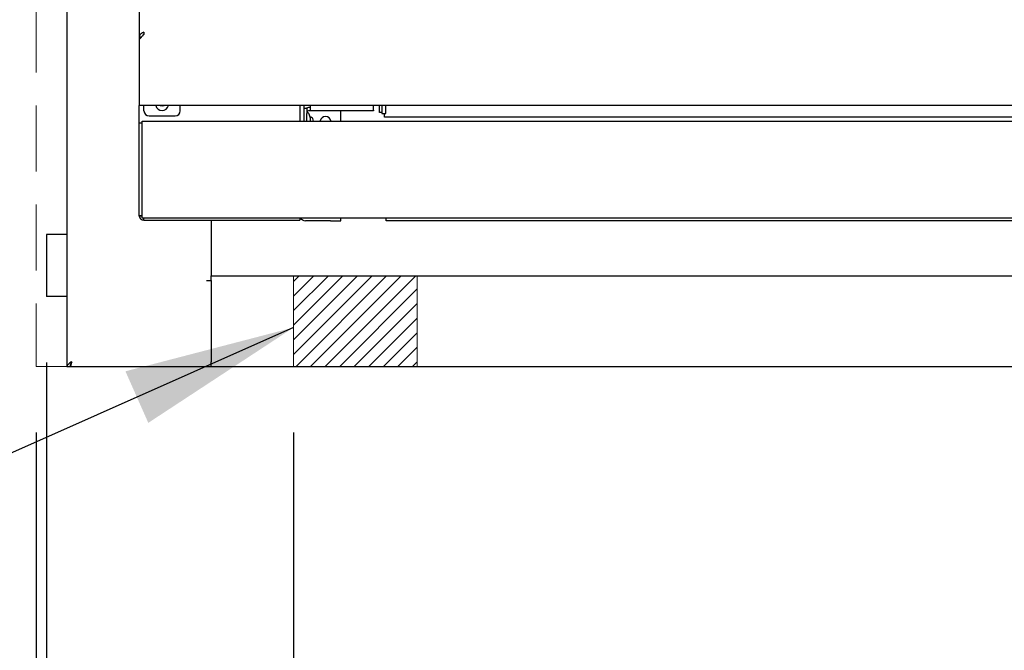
# Model space of a CAD drawing. Header units: inches. Extents: x 33 to 537, y 23 to 447.
# Tile 4 of 68: x 60.24 to 72.19, y 42.48 to 50.12. Entities that reach past the tile are written whole.
import ezdxf

# ---------------------------------------------------------------- set-up
doc = ezdxf.new("R2010")
doc.units = ezdxf.units.IN
doc.header["$LTSCALE"] = 16
doc.header["$MEASUREMENT"] = 0
doc.linetypes.add('HIDDEN', pattern=[0.075, 0.05, -0.025])
doc.layers.add('FORMAT', color=7, linetype='Continuous')
doc.styles.add('SLDTEXTSTYLE0', font='TXT', dxfattribs={"width": 0.75})
doc.dimstyles.new('SLDDIMSTYLE0', dxfattribs={"dimtxt": 1.5, "dimasz": 2.08, "dimexe": 0, "dimexo": 0.0625, "dimgap": 0.375, "dimtad": 0, "dimtih": 1, "dimtoh": 1, "dimdec": 0, "dimrnd": 1e-09, "dimzin": 12, "dimdsep": 46, "dimlunit": 5, "dimtxsty": 'SLDTEXTSTYLE0', "dimsah": 1, "dimcen": 0.09, "dimadec": 0, "dimazin": 3, "dimtfac": 1, "dimtdec": 0, "dimtofl": 0, "dimtmove": 0, "dimatfit": 3, "dimfxl": 0, "dimfrac": 2, "dimtolj": 1, "dimtzin": 12, "dimarcsym": 0})
doc.dimstyles.new('SLDDIMSTYLE1', dxfattribs={"dimtxt": 1.5, "dimasz": 2.08, "dimexe": 0, "dimexo": 0.0625, "dimgap": 0.375, "dimtad": 0, "dimtih": 1, "dimtoh": 1, "dimdec": 0, "dimrnd": 1e-09, "dimzin": 12, "dimdsep": 46, "dimlunit": 5, "dimtxsty": 'SLDTEXTSTYLE0', "dimsah": 1, "dimcen": 0.09, "dimadec": 0, "dimazin": 3, "dimtfac": 1, "dimtdec": 0, "dimtmove": 0, "dimatfit": 0, "dimfxl": 0, "dimfrac": 2, "dimtolj": 1, "dimtzin": 12, "dimarcsym": 0})
doc.dimstyles.new('SLDDIMSTYLE2', dxfattribs={"dimtxt": 0.18, "dimasz": 2.08, "dimexe": 0, "dimexo": 0.0625, "dimgap": 0, "dimtad": 0, "dimtih": 1, "dimtoh": 1, "dimdec": 0, "dimrnd": 1e-09, "dimzin": 0, "dimdsep": 46, "dimlunit": 5, "dimtxsty": 'Standard', "dimsah": 1, "dimcen": 0.09, "dimadec": 0, "dimazin": 0, "dimtfac": 2.08, "dimtdec": 0, "dimtofl": 0, "dimtmove": 0, "dimatfit": 3, "dimfxl": 0, "dimfrac": 2, "dimtolj": 1, "dimtzin": 0, "dimarcsym": 0})

# ---------------------------------------------------------------- blocks, each defined once
blk = doc.blocks.new('_D_2')
at = {"layer": 'FORMAT'}
for p, q in [((60.565, 45.967), (60.565, 38.498)), ((63.565, 45.117), (63.565, 38.498)), ((60.565, 40.498), (56.565, 40.498)), ((63.565, 40.498), (68.014, 40.498))]:
    blk.add_line(p, q, dxfattribs=at)
for points in [[(60.565, 40.498), (58.485, 40.818), (58.485, 40.178)], [(63.565, 40.498), (65.645, 40.178), (65.645, 40.818)]]:
    blk.add_solid(points, dxfattribs=at)
at = {"layer": 'FORMAT', "insert": (68.356, 41.219), "char_height": 1.5, "attachment_point": 1, "style": 'SLDTEXTSTYLE0'}
blk.add_mtext('13B', dxfattribs=at)
blk = doc.blocks.new('_D_4')
at = {"layer": 'FORMAT'}
for p, q in [((60.44, 45.117), (60.44, 29.883)), ((108.44, 45.117), (108.44, 29.883)), ((60.44, 31.883), (82.958, 31.883)), ((108.44, 31.883), (85.922, 31.883))]:
    blk.add_line(p, q, dxfattribs=at)
for points in [[(60.44, 31.883), (62.52, 31.563), (62.52, 32.203)], [(108.44, 31.883), (106.36, 32.203), (106.36, 31.563)]]:
    blk.add_solid(points, dxfattribs=at)
at = {"layer": 'FORMAT', "insert": (83.3, 32.605), "char_height": 1.5, "attachment_point": 1, "style": 'SLDTEXTSTYLE0'}
blk.add_mtext('5B', dxfattribs=at)
blk = doc.blocks.new('_D_5')
at = {"layer": 'FORMAT'}
for p, q in [((60.89, 71.82), (52.718, 71.82)), ((54.718, 71.82), (54.718, 60.081)), ((54.718, 45.917), (54.718, 57.656)), ((60.058, 45.917), (52.718, 45.917))]:
    blk.add_line(p, q, dxfattribs=at)
for points in [[(54.718, 71.82), (54.398, 69.74), (55.038, 69.74)], [(54.718, 45.917), (55.038, 47.997), (54.398, 47.997)]]:
    blk.add_solid(points, dxfattribs=at)
at = {"layer": 'FORMAT', "insert": (53.578, 59.589), "char_height": 1.5, "attachment_point": 1, "style": 'SLDTEXTSTYLE0'}
blk.add_mtext('1B', dxfattribs=at)
blk = doc.blocks.new('_D_6')
at = {"layer": 'FORMAT'}
for p, q in [((60.565, 45.967), (60.565, 33.011)), ((108.315, 45.967), (108.315, 33.011)), ((60.565, 35.011), (82.958, 35.011)), ((108.315, 35.011), (85.922, 35.011))]:
    blk.add_line(p, q, dxfattribs=at)
for points in [[(60.565, 35.011), (62.645, 34.691), (62.645, 35.331)], [(108.315, 35.011), (106.235, 35.331), (106.235, 34.691)]]:
    blk.add_solid(points, dxfattribs=at)
at = {"layer": 'FORMAT', "insert": (83.3, 35.733), "char_height": 1.5, "attachment_point": 1, "style": 'SLDTEXTSTYLE0'}
blk.add_mtext('2B', dxfattribs=at)

msp = doc.modelspace()

# ---------------------------------------------------------------- hatches: boundary and pattern name
at = {"layer": 'FORMAT'}
h = msp.add_hatch(dxfattribs=at)
h.set_pattern_fill('ANSI31', color=256, style=0)
h.paths.add_polyline_path([(65.065, 47.017), (65.065, 45.917), (63.565, 45.917), (63.565, 47.017)], flags=0)

# ---------------------------------------------------------------- linework, layer by layer
at = {"color": 7, "linetype": 'Continuous', "lineweight": 25}
for p, q in [((60.815, 57.105), (60.815, 45.917)), ((61.69, 55.017), (61.69, 49.91)), ((61.749, 49.969), (61.749, 49.94)), ((61.749, 49.94), (61.69, 49.881)), ((61.719, 49.91), (61.69, 49.91)), ((61.69, 49.91), (61.69, 49.881)), ((61.69, 49.881), (61.69, 49.14)), ((61.69, 49.14), (61.69, 49.081)), ((107.19, 49.081), (61.69, 49.081)), ((61.69, 48.87), (61.69, 49.081)), ((61.749, 49.018), (61.749, 49.081)), ((62.19, 49.018), (62.19, 49.081)), ((63.64, 49.081), (63.64, 48.893)), ((63.69, 49.081), (63.69, 48.893)), ((63.69, 49.048), (63.728, 49.048)), ((63.728, 49.048), (63.728, 48.985)), ((63.768, 49.055), (63.748, 49.055)), ((63.768, 49.017), (63.748, 49.017)), ((63.768, 49.081), (63.768, 49.024)), ((63.768, 49.017), (63.768, 49.024)), ((64.534, 49.017), (63.768, 49.017)), ((64.14, 48.893), (64.14, 49.017)), ((64.534, 49.024), (64.534, 49.081)), ((64.534, 49.024), (64.534, 49.017)), ((64.607, 48.997), (64.607, 49.081)), ((64.636, 48.997), (64.607, 48.997)), ((64.636, 49.081), (64.636, 48.983)), ((64.686, 48.983), (64.686, 49.081)), ((61.69, 48.87), (61.728, 48.87)), ((61.69, 48.808), (61.69, 48.87)), ((61.728, 48.893), (107.152, 48.893)), ((61.728, 48.835), (61.728, 48.893)), ((61.812, 48.956), (62.128, 48.956)), ((63.728, 48.915), (63.728, 48.985)), ((63.728, 48.893), (63.728, 48.915)), ((63.771, 48.924), (63.771, 48.927)), ((63.771, 48.893), (63.771, 48.924)), ((63.806, 48.893), (63.798, 48.923)), ((64.636, 48.983), (64.686, 48.983)), ((64.669, 48.939), (64.669, 48.983)), ((104.212, 48.939), (64.669, 48.939)), ((61.69, 47.808), (61.69, 48.808)), ((61.728, 47.761), (61.728, 48.835)), ((61.69, 47.745), (61.69, 47.808)), ((61.728, 47.745), (61.69, 47.745)), ((61.728, 47.721), (61.728, 47.761)), ((61.728, 47.721), (107.152, 47.721)), ((61.748, 47.692), (61.748, 47.721)), ((61.748, 47.692), (63.64, 47.692)), ((62.565, 47.692), (62.565, 47.017)), ((63.64, 47.721), (63.64, 47.692)), ((64.015, 47.684), (63.71, 47.684)), ((64.015, 47.684), (64.14, 47.684)), ((64.14, 47.684), (64.14, 47.721)), ((64.69, 47.684), (64.69, 47.721)), ((64.815, 47.684), (64.69, 47.684)), ((104.065, 47.684), (64.815, 47.684)), ((60.565, 47.517), (60.565, 46.767)), ((60.635, 47.517), (60.565, 47.517)), ((60.815, 47.517), (60.635, 47.517)), ((62.565, 46.959), (62.565, 47.017)), ((62.565, 47.017), (106.315, 47.017)), ((62.565, 46.959), (62.565, 45.975)), ((62.565, 46.955), (62.507, 46.955)), ((62.565, 46.955), (62.565, 45.975)), ((60.635, 46.767), (60.565, 46.767)), ((60.815, 46.767), (60.635, 46.767)), ((60.815, 45.917), (60.853, 45.917)), ((60.858, 45.917), (60.858, 45.941)), ((60.858, 45.917), (62.565, 45.917)), ((62.565, 45.917), (62.565, 45.975)), ((62.565, 45.917), (106.315, 45.917))]:
    msp.add_line(p, q, dxfattribs=at)
at = {"color": 7, "linetype": 'Continuous', "lineweight": 25, "flags": 128}
msp.add_lwpolyline([(61.947, 49.081), (61.972, 49.076), (61.996, 49.081)], dxfattribs=at)
at = {"color": 7, "linetype": 'Continuous', "lineweight": 25}
for centre, radius, start, end in [((61.812, 49.018), 0.0625, 180, 270), ((61.97, 49.096), 0.0775, 191.1599, 348.8401), ((62.128, 49.018), 0.0625, 270, 0), ((63.748, 48.997), 0.058, 90, 117.9177), ((63.748, 48.997), 0.02, 90, 180), ((63.953, 48.88), 0.0675, 11.537, 168.463), ((63.71, 47.754), 0.07, 207.3622, 270)]:
    msp.add_arc(centre, radius, start, end, dxfattribs=at)
for points, knots in [([(61.749, 49.969), (61.743, 49.967), (61.73, 49.962), (61.712, 49.95), (61.697, 49.935), (61.691, 49.921), (61.69, 49.913), (61.69, 49.91)], [0, 0, 0, 0, 0.201813, 0.431027, 0.660291, 0.889533, 1, 1, 1, 1]), ([(61.749, 49.95), (61.746, 49.946), (61.739, 49.939), (61.733, 49.93), (61.732, 49.923), (61.732, 49.922)], [0, 0, 0, 0, 0.4407363, 0.8824419, 1, 1, 1, 1]), ([(63.771, 48.927), (63.767, 48.945), (63.76, 48.976), (63.738, 48.999), (63.728, 49.01)], [0, 0, 0, 0, 0.560076, 1, 1, 1, 1]), ([(63.798, 48.923), (63.797, 48.925), (63.795, 48.931), (63.787, 48.936), (63.779, 48.939), (63.771, 48.94), (63.765, 48.939), (63.762, 48.938), (63.761, 48.937)], [0, 0, 0, 0, 0.1825743, 0.3868712, 0.6036087, 0.7707024, 0.926167, 1, 1, 1, 1]), ([(61.69, 47.75), (61.691, 47.742), (61.693, 47.727), (61.706, 47.708), (61.726, 47.694), (61.741, 47.693), (61.748, 47.692)], [0, 0, 0, 0, 0.249997, 0.499998, 0.749986, 1, 1, 1, 1]), ([(61.726, 47.737), (61.72, 47.739), (61.706, 47.741), (61.695, 47.745), (61.694, 47.747), (61.693, 47.747)], [0, 0, 0, 0, 0.424865, 0.849746, 1, 1, 1, 1]), ([(60.873, 45.975), (60.866, 45.97), (60.85, 45.96), (60.831, 45.945), (60.818, 45.931), (60.816, 45.921), (60.815, 45.917)], [0, 0, 0, 0, 0.254719, 0.509611, 0.764503, 1, 1, 1, 1]), ([(60.873, 45.975), (60.869, 45.966), (60.859, 45.948), (60.854, 45.929), (60.853, 45.918), (60.853, 45.917)], [0, 0, 0, 0, 0.452923, 0.908648, 1, 1, 1, 1]), ([(60.858, 45.917), (60.86, 45.918), (60.862, 45.919), (60.866, 45.933), (60.87, 45.952), (60.872, 45.967), (60.873, 45.975)], [0, 0, 0, 0, 0.250002, 0.499998, 0.749998, 1, 1, 1, 1]), ([(60.858, 45.955), (60.86, 45.955), (60.862, 45.956), (60.866, 45.96), (60.87, 45.967), (60.872, 45.972), (60.873, 45.975)], [0, 0, 0, 0, 0.249997, 0.499999, 0.75, 1, 1, 1, 1])]:
    msp.add_open_spline(points, degree=3, knots=knots, dxfattribs=at)
at = {"layer": 'FORMAT', "linetype": 'HIDDEN', "lineweight": 18}
for p, q in [((60.44, 56.281), (60.44, 45.917)), ((60.44, 45.917), (108.44, 45.917))]:
    msp.add_line(p, q, dxfattribs=at)
at = {"layer": 'FORMAT', "lineweight": 18}
for p, q in [((63.565, 47.017), (65.065, 47.017)), ((63.565, 47.017), (63.565, 45.917)), ((65.065, 47.017), (65.065, 45.917)), ((63.565, 45.917), (65.065, 45.917))]:
    msp.add_line(p, q, dxfattribs=at)

# ---------------------------------------------------------------- dimensions: what is measured, and where the dimension line sits
at = {"layer": 'FORMAT'}
dim = msp.add_linear_dim(base=(54.718, 45.917), p1=(61.69, 71.82), p2=(60.858, 45.917), angle=90, text='1B', dimstyle='SLDDIMSTYLE0', dxfattribs=at)
dim.commit()
dim.dimension.update_dxf_attribs({"geometry": '_D_5', "text_midpoint": (54.718, 58.868), "dimtype": 160})
for base, p1, p2, text, dimstyle, picture, middle in [((60.565, 40.498), (63.565, 45.917), (60.565, 46.767), '13B', 'SLDDIMSTYLE1', '_D_2', (70.056, 40.498)), ((60.565, 35.011), (108.315, 46.767), (60.565, 46.767), '2B', 'SLDDIMSTYLE0', '_D_6', (84.44, 35.011)), ((108.44, 31.883), (60.44, 45.917), (108.44, 45.917), '5B', 'SLDDIMSTYLE0', '_D_4', (84.44, 31.883))]:
    dim = msp.add_linear_dim(base=base, p1=p1, p2=p2, text=text, dimstyle=dimstyle, dxfattribs=at)
    dim.commit()
    dim.dimension.update_dxf_attribs({"geometry": picture, "text_midpoint": middle, "dimtype": 160})

# ---------------------------------------------------------------- leaders
msp.add_leader([(63.565, 46.389), (55.848, 42.967), (53.848, 42.967)], dimstyle='SLDDIMSTYLE2', dxfattribs=at)

doc.saveas('drawing.dxf')
